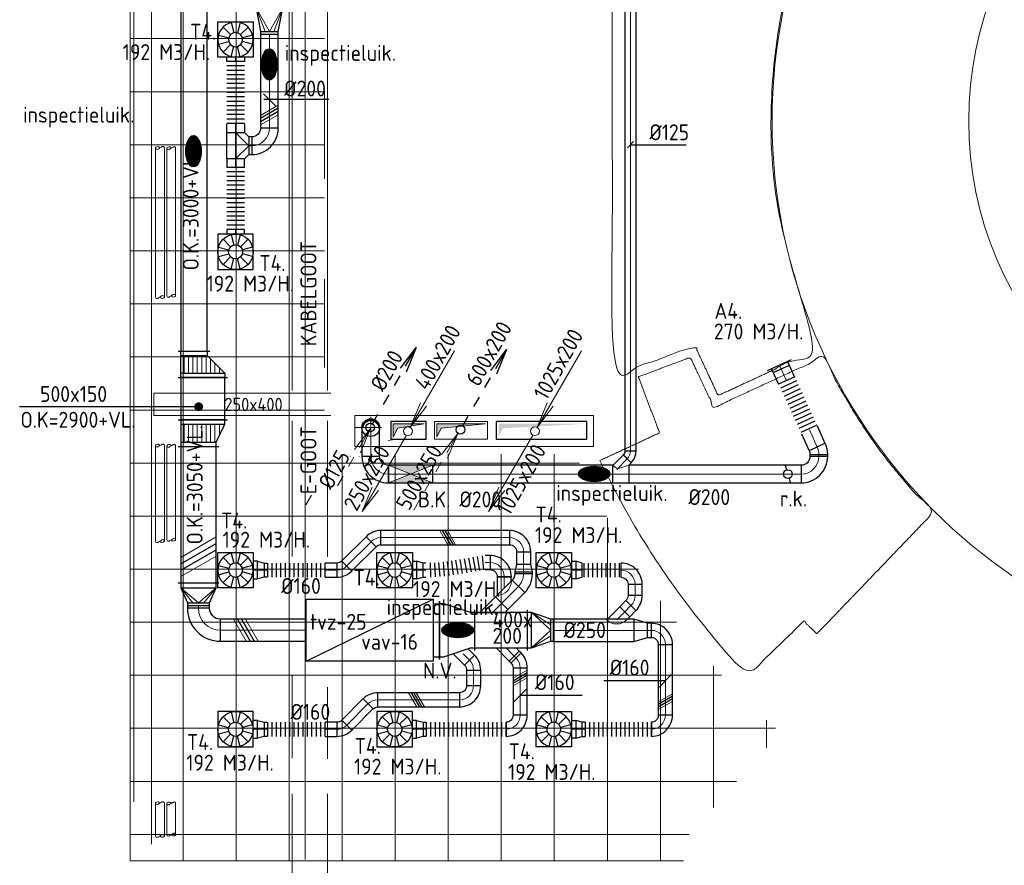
# Model space of a CAD drawing. Header units: millimetres. Extents: x -72915 to 21022, y 6278 to 52916.
# Tile 14 of 60: x -60160 to -49019, y 24010 to 33573. Entities that reach past the tile are written whole.
import ezdxf
from ezdxf.enums import TextEntityAlignment as Align

# ---------------------------------------------------------------- set-up
doc = ezdxf.new("R2010")
doc.units = ezdxf.units.MM
doc.header["$LTSCALE"] = 50
for name, color, linetype in [('4plfd', 254, 'Continuous'), ('WL570---_RETOUR', 100, 'Continuous'), ('WL570---_TOEVOER', 200, 'Continuous'), ('WM570---', 2, 'Continuous'), ('WM570---_RETOUR', 2, 'Continuous'), ('WM570---_TOEVOER', 2, 'Continuous')]:
    doc.layers.add(name, color=color, linetype=linetype)
for name, color, linetype, lineweight in [('WL570---_BESTAAND-HARTLIJN', 161, 'Continuous', 0), ('WL570---_BESTAAND-MAATVOERING', 161, 'Continuous', 0), ('WL570---_BESTAAND-RETOUR', 140, 'Continuous', 0), ('WL570---_BESTAAND-TOEVOER', 180, 'Continuous', 0)]:
    doc.layers.add(name, color=color, linetype=linetype, lineweight=lineweight)
doc.styles.add('LZ-MAATVOEREN', font='simplex')
doc.styles.add('MAATVOERING', font='ISO')
pattern_1 = [(0, (0, -250), (0, 50), [])]

# ---------------------------------------------------------------- blocks, each defined once
blk = doc.blocks.new('008')
at = {"layer": 'WL570---_BESTAAND-MAATVOERING'}
for p in [(-5.25, -9.09), (-2.08, -2.82), (-1.4, -3.22)]:
    blk.add_line(p, (-0.25, -0.43), dxfattribs=at)
blk.add_circle((0, 0), 0.5, dxfattribs=at)
blk = doc.blocks.new('010')
at = {"layer": 'WM570---'}
for p, q in [((3.42, 6.7), (5.25, 9.09)), ((4, 6.93), (5.25, 9.09)), ((4.1, 6.31), (5.25, 9.09)), ((2.75, 4.76), (3.38, 5.85)), ((1.5, 2.6), (2.13, 3.68)), ((0.25, 0.43), (0.88, 1.52))]:
    blk.add_line(p, q, dxfattribs=at)
blk.add_circle((0, 0), 0.5, dxfattribs=at)
blk = doc.blocks.new('KARO')
for p, q in [((1, 0.5), (0, 0.5)), ((0, -0.5), (1, -0.5))]:
    blk.add_line(p, q)
at = {"invisible_edges": 15}
blk.add_3dface([(0, 0.5), (0, -0.5), (1, -0.5), (1, 0.5)], dxfattribs=at)
at = {"layer": 'WL570---_BESTAAND-HARTLIJN'}
blk.add_line((0, 0), (1, 0), dxfattribs=at)
blk = doc.blocks.new('*X2')
for p, q in [((-0.45, 0.011), (-0.45, 0.044)), ((-0.44, 0.05), (-0.44, 0.104)), ((-0.43, 0.079), (-0.43, 0.14)), ((-0.42, 0.104), (-0.42, 0.167)), ((-0.41, 0.125), (-0.41, 0.191)), ((-0.4, 0.143), (-0.4, 0.211)), ((-0.39, 0.16), (-0.39, 0.229)), ((-0.38, 0.175), (-0.38, 0.245)), ((-0.37, 0.189), (-0.37, 0.26)), ((-0.36, 0.203), (-0.36, 0.273)), ((-0.35, 0.215), (-0.35, 0.286)), ((-0.34, 0.226), (-0.34, 0.298)), ((-0.33, 0.237), (-0.33, 0.309)), ((-0.32, 0.247), (-0.32, 0.319)), ((-0.31, 0.256), (-0.31, 0.329)), ((-0.3, 0.265), (-0.3, 0.338)), ((-0.29, 0.273), (-0.29, 0.347)), ((-0.28, 0.281), (-0.28, 0.355)), ((-0.27, 0.289), (-0.27, 0.363)), ((-0.26, 0.296), (-0.26, 0.37)), ((-0.25, 0.302), (-0.25, 0.377)), ((-0.24, 0.309), (-0.24, 0.383)), ((-0.23, 0.315), (-0.23, 0.389)), ((-0.22, 0.32), (-0.22, 0.395)), ((-0.21, 0.326), (-0.21, 0.4)), ((-0.2, 0.331), (-0.2, 0.405)), ((-0.19, 0.335), (-0.19, 0.41)), ((-0.18, 0.34), (-0.18, 0.415)), ((-0.17, 0.344), (-0.17, 0.419)), ((-0.16, 0.348), (-0.16, 0.423)), ((-0.15, 0.351), (-0.15, 0.426)), ((-0.14, 0.355), (-0.14, 0.43)), ((-0.13, 0.358), (-0.13, 0.433)), ((-0.12, 0.36), (-0.12, 0.436)), ((-0.11, 0.363), (-0.11, 0.439)), ((-0.1, 0.365), (-0.1, 0.441)), ((-0.09, 0.367), (-0.09, 0.443)), ((-0.08, 0.369), (-0.08, 0.445)), ((-0.07, 0.371), (-0.07, 0.447)), ((-0.06, 0.372), (-0.06, 0.448)), ((-0.05, 0.374), (-0.05, 0.449)), ((-0.04, 0.375), (-0.04, 0.45)), ((-0.03, 0.375), (-0.03, 0.451)), ((-0.02, 0.376), (-0.02, 0.452)), ((-0.01, 0.376), (-0.01, 0.452)), ((0, 0.376), (0, 0.452)), ((0.01, 0.376), (0.01, 0.452)), ((0.02, 0.376), (0.02, 0.452)), ((0.03, 0.375), (0.03, 0.451)), ((0.04, 0.375), (0.04, 0.45)), ((0.05, 0.374), (0.05, 0.449)), ((0.06, 0.372), (0.06, 0.448)), ((0.07, 0.371), (0.07, 0.447)), ((0.08, 0.369), (0.08, 0.445)), ((0.09, 0.367), (0.09, 0.443)), ((0.1, 0.365), (0.1, 0.441)), ((0.11, 0.363), (0.11, 0.439)), ((0.12, 0.36), (0.12, 0.436)), ((0.13, 0.358), (0.13, 0.433)), ((0.14, 0.355), (0.14, 0.43)), ((0.15, 0.351), (0.15, 0.426)), ((0.16, 0.348), (0.16, 0.423)), ((0.17, 0.344), (0.17, 0.419)), ((0.18, 0.34), (0.18, 0.415)), ((0.19, 0.335), (0.19, 0.41)), ((0.2, 0.331), (0.2, 0.405)), ((0.21, 0.326), (0.21, 0.4)), ((0.22, 0.32), (0.22, 0.395)), ((0.23, 0.315), (0.23, 0.389)), ((0.24, 0.309), (0.24, 0.383)), ((0.25, 0.302), (0.25, 0.377)), ((0.26, 0.296), (0.26, 0.37)), ((0.27, 0.289), (0.27, 0.363)), ((0.28, 0.281), (0.28, 0.355)), ((0.29, 0.273), (0.29, 0.347)), ((0.3, 0.265), (0.3, 0.338)), ((0.31, 0.256), (0.31, 0.329)), ((0.32, 0.247), (0.32, 0.319)), ((0.33, 0.237), (0.33, 0.309)), ((0.34, 0.226), (0.34, 0.298)), ((0.35, 0.215), (0.35, 0.286)), ((0.36, 0.203), (0.36, 0.273)), ((0.37, 0.189), (0.37, 0.26)), ((0.38, 0.175), (0.38, 0.245)), ((0.39, 0.16), (0.39, 0.229)), ((0.4, 0.143), (0.4, 0.211)), ((0.41, 0.125), (0.41, 0.191)), ((0.42, 0.104), (0.42, 0.167)), ((0.43, 0.079), (0.43, 0.14)), ((0.44, 0.05), (0.44, 0.104)), ((0.45, 0.011), (0.45, 0.044))]:
    blk.add_line(p, q)
blk = doc.blocks.new('KARODS')
blk.add_circle((0, 0), 0.5)
at = {"layer": 'WL570---_BESTAAND-HARTLIJN'}
for p, q in [((0, -0.6), (0, 0.6)), ((-0.6, 0), (0.6, 0))]:
    blk.add_line(p, q, dxfattribs=at)
at = {"layer": 'WL570---_BESTAAND-TOEVOER'}
blk.add_blockref('*X2', (0, 0), dxfattribs=at)
blk = doc.blocks.new('OBO20000090H')
blk.add_lwpolyline([(100, -200, 0.414214), (-200, 100), (-200, -100, -0.414214), (-100, -200)], format="xyb", close=True)
at = {"invisible_edges": 15}
for points in [[(-183, -102), (-148, 95), (-200, 100), (-200, -100)], [(-166, -106), (-97, 82), (-148, 95), (-183, -102)], [(-150, -113), (-50, 60), (-97, 82), (-166, -106)], [(-136, -123), (-7, 30), (-50, 60), (-150, -113)], [(-123, -136), (30, -7), (-7, 30), (-136, -123)], [(-113, -150), (60, -50), (30, -7), (-123, -136)], [(-106, -166), (82, -97), (60, -50), (-113, -150)], [(-102, -183), (95, -148), (82, -97), (-106, -166)], [(-100, -200), (100, -200), (95, -148), (-102, -183)]]:
    blk.add_3dface(points, dxfattribs=at)
at = {"layer": 'WL570---_BESTAAND-HARTLIJN'}
blk.add_arc((-200, -200), 200, 0, 90, dxfattribs=at)
blk = doc.blocks.new('ORN_T_WE400-400')
for p, q in [((-0.354, 0.354), (-0.141, 0.141)), ((-0.129, 0.483), (-0.052, 0.193)), ((0.129, 0.483), (0.052, 0.193)), ((0.354, 0.354), (0.141, 0.141)), ((-0.483, 0.129), (-0.193, 0.052)), ((0.483, 0.129), (0.193, 0.052)), ((-0.483, -0.129), (-0.193, -0.052)), ((-0.354, -0.354), (-0.141, -0.141)), ((-0.129, -0.483), (-0.052, -0.193)), ((0.129, -0.483), (0.052, -0.193)), ((0.354, -0.354), (0.141, -0.141)), ((0.483, -0.129), (0.193, -0.052))]:
    blk.add_line(p, q)
blk.add_lwpolyline([(-0.5, -0.5), (0.5, -0.5), (0.5, 0.5), (-0.5, 0.5)], close=True)
for radius in [0.5, 0.2]:
    blk.add_circle((0, 0), radius)
at = {"style": 'LZ-MAATVOEREN', "flags": 9}
for tag, p in [('ROS_TYPE', (0.633, 0.683)), ('ROS_M3H', (0.633, 0.483)), ('ROS_ZIJDE', (0.633, 0.283)), ('ROS_STAT', (0.633, 0.083))]:
    blk.add_attdef(tag, p, '', height=0.125, dxfattribs=at)
blk = doc.blocks.new('OSV2001600740G')
blk.add_lwpolyline([(0, -100), (75, -80), (75, 80), (0, 100)], close=True)
at = {"layer": 'WL570---_BESTAAND-HARTLIJN'}
blk.add_line((0, 0), (75, 0), dxfattribs=at)
blk = doc.blocks.new('OBK2000050000')
blk.add_lwpolyline([(0, -100), (500, -100), (500, 100), (0, 100)], close=True)
at = {"layer": 'WL570---_BESTAAND-RETOUR'}
for p, q in [((0, -100), (500, 100)), ((0, 100), (500, -100))]:
    blk.add_line(p, q, dxfattribs=at)
for points in [[(0, 100), (500, 100), (250, 0)], [(0, -100), (500, -100), (250, 0)]]:
    blk.add_solid(points, dxfattribs=at)
blk = doc.blocks.new('FLLINE160')
blk.add_line((0, -80), (0, 80))
blk = doc.blocks.new('OEX1600081200')
at = {"rotation": 270}
for p in [(0, 800), (0, 750), (0, 700), (0, 650), (0, 600), (0, 550), (0, 500), (0, 450), (0, 400), (0, 350), (0, 300), (0, 250), (0, 200), (0, 150), (0, 100), (0, 50)]:
    blk.add_blockref('FLLINE160', p, dxfattribs=at)
blk = doc.blocks.new('OEX1600098200')
for p in [(-950, 0), (-900, 0), (-850, 0), (-800, 0), (-750, 0), (-700, 0), (-650, 0), (-600, 0), (-550, 0), (-500, 0), (-450, 0), (-400, 0), (-350, 0), (-300, 0), (-250, 0), (-200, 0), (-150, 0), (-100, 0), (-50, 0)]:
    blk.add_blockref('FLLINE160', p)
blk = doc.blocks.new('OBO16000090H')
blk.add_lwpolyline([(80, -160, 0.414214), (-160, 80), (-160, -80, -0.414214), (-80, -160)], format="xyb", close=True)
at = {"invisible_edges": 15}
for points in [[(-146, -81), (-118, 76), (-160, 80), (-160, -80)], [(-133, -85), (-78, 66), (-118, 76), (-146, -81)], [(-120, -91), (-40, 48), (-78, 66), (-133, -85)], [(-109, -99), (-6, 24), (-40, 48), (-120, -91)], [(-99, -109), (24, -6), (-6, 24), (-109, -99)], [(-91, -120), (48, -40), (24, -6), (-99, -109)], [(-85, -133), (66, -78), (48, -40), (-91, -120)], [(-81, -146), (76, -118), (66, -78), (-85, -133)], [(-80, -160), (80, -160), (76, -118), (-81, -146)]]:
    blk.add_3dface(points, dxfattribs=at)
at = {"layer": 'WL570---_BESTAAND-HARTLIJN'}
blk.add_arc((-160, -160), 160, 0, 90, dxfattribs=at)
blk = doc.blocks.new('ORN_A_K200-200-50')
for points in [[(-150, 50), (150, 50)], [(-100, 50), (-100, 0), (100, 0), (100, 50)]]:
    blk.add_lwpolyline(points)
at = {"style": 'LZ-MAATVOEREN', "flags": 9}
for tag, p in [('ROS_TYPE', (213, 168)), ('ROS_M3H', (213, 148)), ('ROS_ZIJDE', (213, 128)), ('ROS_STAT', (213, 108))]:
    blk.add_attdef(tag, p, '', height=12.5, dxfattribs=at)
blk = doc.blocks.new('FLLINE200')
blk.add_line((0, -100), (0, 100))
blk = doc.blocks.new('OEX2000068300')
at = {"rotation": 114.6043694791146}
for p in [(21, -45), (42, -91), (62, -136), (83, -182), (104, -227), (125, -273), (146, -318), (167, -364), (187, -409), (208, -455), (229, -500), (250, -546), (271, -591)]:
    blk.add_blockref('FLLINE200', p, dxfattribs=at)
blk = doc.blocks.new('OBO20000025H')
blk.add_lwpolyline([(100, -44, 0.109518), (72, 83), (-109, -2, -0.109518), (-100, -44)], format="xyb", close=True)
at = {"invisible_edges": 15}
for points in [[(-107, -6), (78, 69), (72, 83), (-109, -2)], [(-106, -11), (83, 56), (78, 69), (-107, -6)], [(-104, -15), (87, 42), (83, 56), (-106, -11)], [(-103, -20), (91, 28), (87, 42), (-104, -15)], [(-102, -25), (94, 14), (91, 28), (-103, -20)], [(-101, -30), (97, -1), (94, 14), (-102, -25)], [(-100, -34), (99, -15), (97, -1), (-101, -30)], [(-100, -39), (100, -30), (99, -15), (-100, -34)], [(-100, -44), (100, -44), (100, -30), (-100, -39)]]:
    blk.add_3dface(points, dxfattribs=at)
at = {"layer": 'WL570---_BESTAAND-HARTLIJN'}
blk.add_arc((-200, -44), 200, 360, 25, dxfattribs=at)
blk = doc.blocks.new('ORK20000000')
at = {"layer": 'WL570---_TOEVOER'}
for p, q in [((48, 13), (97, 26)), ((-48, -13), (-97, -26))]:
    blk.add_line(p, q, dxfattribs=at)
blk.add_circle((0, 0), 50, dxfattribs=at)
blk = doc.blocks.new('VKD60020000010000')
blk.add_lwpolyline([(0, 0), (600, 0), (600, 200), (0, 200)], close=True)
at = {"layer": 'WL570---_BESTAAND-RETOUR'}
blk.add_lwpolyline([(25, 25), (25, 175), (575, 175), (75, 125)], close=True, dxfattribs=at)
for points in [[(25, 25), (75, 125), (25, 175)], [(75, 125), (575, 175), (25, 175)]]:
    blk.add_solid(points, dxfattribs=at)
blk = doc.blocks.new('VKD40020000010000')
blk.add_lwpolyline([(0, 0), (400, 0), (400, 200), (0, 200)], close=True)
at = {"layer": 'WL570---_BESTAAND-TOEVOER'}
blk.add_lwpolyline([(25, 25), (25, 175), (375, 175), (75, 125)], close=True, dxfattribs=at)
for points in [[(25, 25), (75, 125), (25, 175)], [(75, 125), (375, 175), (25, 175)]]:
    blk.add_solid(points, dxfattribs=at)
blk = doc.blocks.new('OAF16000045R')
blk.add_line((-163, 0), (163, 0))
blk.add_lwpolyline([(-113, 0), (35, 148), (148, 35), (113, 0)])
at = {"layer": 'WL570---_BESTAAND-HARTLIJN'}
blk.add_line((92, 92), (0, 0), dxfattribs=at)
blk = doc.blocks.new('OBO16000045H')
blk.add_lwpolyline([(80, -66, 0.198912), (10, 103), (-103, -10, -0.198912), (-80, -66)], format="xyb", close=True)
at = {"invisible_edges": 15}
for points in [[(-99, -15), (24, 88), (10, 103), (-103, -10)], [(-94, -20), (37, 71), (24, 88), (-99, -15)], [(-91, -26), (48, 54), (37, 71), (-94, -20)], [(-87, -32), (58, 35), (48, 54), (-91, -26)], [(-85, -39), (66, 16), (58, 35), (-87, -32)], [(-83, -46), (72, -4), (66, 16), (-85, -39)], [(-81, -52), (76, -25), (72, -4), (-83, -46)], [(-80, -59), (79, -45), (76, -25), (-81, -52)], [(-80, -66), (80, -66), (79, -45), (-80, -59)]]:
    blk.add_3dface(points, dxfattribs=at)
at = {"layer": 'WL570---_BESTAAND-HARTLIJN'}
blk.add_arc((-160, -66), 160, 0, 45, dxfattribs=at)
blk = doc.blocks.new('OZA2500160045L')
blk.add_lwpolyline([(-113, 0), (-148, 35), (-35, 148), (113, 0)])
at = {"layer": 'WL570---_BESTAAND-HARTLIJN'}
blk.add_line((0, 0), (-92, 92), dxfattribs=at)
at = {"layer": 'WL570---_BESTAAND-TOEVOER'}
blk.add_arc((0, 113), 160, 225, 315, dxfattribs=at)
blk = doc.blocks.new('OSV25016001540G')
blk.add_lwpolyline([(0, -125), (154, -80), (154, 80), (0, 125)], close=True)
at = {"layer": 'WL570---_BESTAAND-HARTLIJN'}
blk.add_line((0, 0), (154, 0), dxfattribs=at)
blk = doc.blocks.new('MVLINE')
blk.add_line((35.4, -35.4), (-35.4, 35.4))
blk = doc.blocks.new('OTS20020020000H')
blk.add_lwpolyline([(-150, -100), (150, -100), (150, 100), (100, 150), (-100, 150), (-150, 100)], close=True)
at = {"layer": 'WL570---_BESTAAND-HARTLIJN'}
blk.add_line((-150, 0), (150, 0), dxfattribs=at)
at = {"layer": 'WL570---_BESTAAND-RETOUR'}
blk.add_lwpolyline([(-150, 0), (0, 150), (150, 0)], dxfattribs=at)
blk = doc.blocks.new('OEX2000075900')
at = {"rotation": 90}
for p in [(0, -50), (0, -100), (0, -150), (0, -200), (0, -250), (0, -300), (0, -350), (0, -400), (0, -450), (0, -500), (0, -550), (0, -600), (0, -650), (0, -700), (0, -750)]:
    blk.add_blockref('FLLINE200', p, dxfattribs=at)
blk = doc.blocks.new('OEX1600049900')
at = {"rotation": 180}
for p in [(50, 0), (100, 0), (150, 0), (200, 0), (250, 0), (300, 0), (350, 0), (400, 0), (450, 0)]:
    blk.add_blockref('FLLINE160', p, dxfattribs=at)
blk = doc.blocks.new('KARH')
for p, q in [((1, 0.5), (0, 0.5)), ((0, -0.5), (1, -0.5))]:
    blk.add_line(p, q)
at = {"invisible_edges": 15}
blk.add_3dface([(0, 0.5), (0, -0.5), (1, -0.5), (1, 0.5)], dxfattribs=at)
blk = doc.blocks.new('VTR6002004002001004-0')
for p, q in [((0, -330), (0, 330)), ((400, -230), (400, 230))]:
    blk.add_line(p, q)
blk.add_lwpolyline([(0, -300), (50, -300), (350, -200), (400, -200), (400, 200), (350, 200), (50, 300), (0, 300)], close=True)
blk = doc.blocks.new('VRO3001500020035000-0')
for p, q in [((0, 180), (0, -180)), ((50, -150), (50, 150)), ((320, -100), (320, 100))]:
    blk.add_line(p, q)
blk.add_lwpolyline([(0, 150), (0, -150), (50, -150), (320, -100), (350, -100), (350, 100), (320, 100), (50, 150)], close=True)
at = {"layer": 'WL570---_BESTAAND-TOEVOER'}
for p, q in [((50, 150), (320, 50)), ((50, -150), (320, -50))]:
    blk.add_line(p, q, dxfattribs=at)
blk.add_lwpolyline([(50, -150), (320, 0), (50, 150)], dxfattribs=at)
blk = doc.blocks.new('VTR5001504002000300-0')
at = {"layer": 'WL570---_BESTAAND-TOEVOER'}
h = blk.add_hatch(dxfattribs=at)
h.set_pattern_fill('_U', color=256, scale=50, style=0, pattern_type=0)
h.set_pattern_definition(pattern_1)
h.paths.add_polyline_path([(50, -250), (250, -250), (250, 150), (50, 250)])
for p, q in [((0, -280), (0, 280)), ((50, -250), (50, 250)), ((250, -250), (250, 150)), ((300, -280), (300, 180))]:
    blk.add_line(p, q)
blk.add_lwpolyline([(0, -250), (50, -250), (250, -250), (300, -250), (300, 150), (250, 150), (50, 250), (0, 250)], close=True)
blk = doc.blocks.new('VRO4002000025025000-0')
for p, q in [((0, 230), (0, -230)), ((50, -200), (50, 200)), ((220, -125), (220, 125))]:
    blk.add_line(p, q)
blk.add_lwpolyline([(0, 200), (0, -200), (50, -200), (220, -125), (250, -125), (250, 125), (220, 125), (50, 200)], close=True)
at = {"layer": 'WL570---_BESTAAND-TOEVOER'}
for p, q in [((50, 200), (220, 62.5)), ((50, -200), (220, -62.5))]:
    blk.add_line(p, q, dxfattribs=at)
blk.add_lwpolyline([(50, -200), (220, 0), (50, 200)], dxfattribs=at)
blk = doc.blocks.new('OBO25000090H')
blk.add_lwpolyline([(125, -250, 0.414214), (-250, 125), (-250, -125, -0.414214), (-125, -250)], format="xyb", close=True)
at = {"invisible_edges": 15}
for points in [[(-228, -127), (-185, 119), (-250, 125), (-250, -125)], [(-207, -133), (-122, 102), (-185, 119), (-228, -127)], [(-188, -142), (-62, 75), (-122, 102), (-207, -133)], [(-170, -154), (-9, 37), (-62, 75), (-188, -142)], [(-154, -170), (37, -9), (-9, 37), (-170, -154)], [(-142, -188), (75, -62), (37, -9), (-154, -170)], [(-133, -207), (102, -122), (75, -62), (-142, -188)], [(-127, -228), (119, -185), (102, -122), (-133, -207)], [(-125, -250), (125, -250), (119, -185), (-127, -228)]]:
    blk.add_3dface(points, dxfattribs=at)
at = {"layer": 'WL570---_BESTAAND-HARTLIJN'}
blk.add_arc((-250, -250), 250, 0, 90, dxfattribs=at)
blk = doc.blocks.new('OEX1600071000')
at = {"rotation": 180}
for p in [(50, 0), (100, 0), (150, 0), (200, 0), (250, 0), (300, 0), (350, 0), (400, 0), (450, 0), (500, 0), (550, 0), (600, 0), (650, 0), (700, 0)]:
    blk.add_blockref('FLLINE160', p, dxfattribs=at)
blk = doc.blocks.new('OAF20000045R')
blk.add_line((-191, 0), (191, 0))
blk.add_lwpolyline([(-141, 0), (35, 177), (177, 35), (141, 0)])
at = {"layer": 'WL570---_BESTAAND-HARTLIJN'}
blk.add_line((106, 106), (0, 0), dxfattribs=at)
blk = doc.blocks.new('OBO20000045H')
blk.add_lwpolyline([(100, -83, 0.198912), (12, 129), (-129, -12, -0.198912), (-100, -83)], format="xyb", close=True)
at = {"invisible_edges": 15}
for points in [[(-123, -19), (30, 110), (12, 129), (-129, -12)], [(-118, -25), (46, 89), (30, 110), (-123, -19)], [(-113, -33), (60, 67), (46, 89), (-118, -25)], [(-109, -41), (72, 44), (60, 67), (-113, -33)], [(-106, -49), (82, 20), (72, 44), (-109, -41)], [(-103, -57), (90, -5), (82, 20), (-106, -49)], [(-102, -65), (95, -31), (90, -5), (-103, -57)], [(-100, -74), (99, -57), (95, -31), (-102, -65)], [(-100, -83), (100, -83), (99, -57), (-100, -74)]]:
    blk.add_3dface(points, dxfattribs=at)
at = {"layer": 'WL570---_BESTAAND-HARTLIJN'}
blk.add_arc((-200, -83), 200, 0, 45, dxfattribs=at)
blk = doc.blocks.new('OZA2000160045R')
blk.add_lwpolyline([(113, 0), (148, 35), (35, 148), (-113, 0)])
at = {"layer": 'WL570---_BESTAAND-HARTLIJN'}
blk.add_line((0, 0), (92, 92), dxfattribs=at)
at = {"layer": 'WL570---_BESTAAND-RETOUR'}
blk.add_arc((0, 113), 160, 225, 315, dxfattribs=at)
blk = doc.blocks.new('OEX1600067700')
for p, rotation in [((348, 33), 189.1778494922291), ((397, 41), 189.1778494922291), ((447, 49), 190.1722809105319), ((496, 58), 190.3919313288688), ((545, 67), 190.3919313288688), ((594, 76), 189.4690373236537), ((644, 83), 186.2401081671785), ((50, 2), 181.9360698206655), ((100, 3), 181.9360698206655), ((150, 8), 185.1381701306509), ((200, 12), 185.1381701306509), ((249, 18), 187.5098057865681), ((299, 25), 187.5098057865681)]:
    blk.add_blockref('FLLINE160', p, dxfattribs=dict(rotation=rotation))
blk = doc.blocks.new('OSV2001600850G')
blk.add_lwpolyline([(0, -100), (85, -80), (85, 80), (0, 100)], close=True)
at = {"layer": 'WL570---_BESTAAND-HARTLIJN'}
blk.add_line((0, 0), (85, 0), dxfattribs=at)
blk = doc.blocks.new('VRO4002000025030000-0')
for p, q in [((0, 230), (0, -230)), ((50, -200), (50, 200)), ((270, -125), (270, 125))]:
    blk.add_line(p, q)
blk.add_lwpolyline([(0, 200), (0, -200), (50, -200), (270, -125), (300, -125), (300, 125), (270, 125), (50, 200)], close=True)
at = {"layer": 'WL570---_BESTAAND-TOEVOER'}
for p, q in [((50, 200), (270, 62.5)), ((50, -200), (270, -62.5))]:
    blk.add_line(p, q, dxfattribs=at)
blk.add_lwpolyline([(50, -200), (270, 0), (50, 200)], dxfattribs=at)
blk = doc.blocks.new('UISO')
at = {"color": 0}
for p, q in [((0, 0.18), (1, 0.757)), ((0, 0), (1, 0.577))]:
    blk.add_line(p, q, dxfattribs=at)
at = {"layer": 'WL570---_BESTAAND-TOEVOER', "color": 0}
for p, q in [((0, 0.36), (1, 0.937)), ((0, -0.18), (1, 0.397))]:
    blk.add_line(p, q, dxfattribs=at)
blk = doc.blocks.new('VTR5001503002500300-0')
at = {"layer": 'WL570---_BESTAAND-TOEVOER'}
h = blk.add_hatch(dxfattribs=at)
h.set_pattern_fill('_U', color=256, scale=50, style=0, pattern_type=0)
h.set_pattern_definition(pattern_1)
h.paths.add_polyline_path([(50, -250), (250, -250), (250, 50), (50, 250)])
for p, q in [((0, -280), (0, 280)), ((50, -250), (50, 250)), ((250, -250), (250, 50)), ((300, -280), (300, 80))]:
    blk.add_line(p, q)
blk.add_lwpolyline([(0, -250), (50, -250), (250, -250), (300, -250), (300, 50), (250, 50), (50, 250), (0, 250)], close=True)
blk = doc.blocks.new('OBO12500045H')
blk.add_lwpolyline([(62, -52, 0.198912), (8, 81), (-81, -8, -0.198912), (-63, -52)], format="xyb", close=True)
at = {"invisible_edges": 15}
for points in [[(-77, -12), (19, 69), (8, 81), (-81, -8)], [(-74, -16), (29, 56), (19, 69), (-77, -12)], [(-71, -21), (37, 42), (29, 56), (-74, -16)], [(-68, -25), (45, 27), (37, 42), (-71, -21)], [(-66, -30), (51, 12), (45, 27), (-68, -25)], [(-65, -36), (56, -3), (51, 12), (-66, -30)], [(-63, -41), (60, -19), (56, -3), (-65, -36)], [(-63, -46), (62, -35), (60, -19), (-63, -41)], [(-63, -52), (62, -52), (62, -35), (-63, -46)]]:
    blk.add_3dface(points, dxfattribs=at)
at = {"layer": 'WL570---_BESTAAND-HARTLIJN'}
blk.add_arc((-125, -52), 125, 0, 45, dxfattribs=at)
blk = doc.blocks.new('OTS200200125045RR')
blk.add_lwpolyline([(188, 100), (0, 100), (0, -100), (5, -100), (-23, -128), (65, -217), (182, -100), (188, -100)], close=True)
at = {"layer": 'WL570---_BESTAAND-HARTLIJN'}
for p, q in [((188, 0), (0, 0)), ((21, -172), (141, -53))]:
    blk.add_line(p, q, dxfattribs=at)
at = {"layer": 'WL570---_BESTAAND-RETOUR'}
blk.add_lwpolyline([(182, -100), (168, -85), (156, -74), (144, -67), (129, -65), (110, -67), (84, -74), (50, -85), (5, -100)], dxfattribs=at)
blk = doc.blocks.new('Groep-79')
at = {"color": 8, "linetype": 'Continuous', "lineweight": 13}
blk.add_line((-59169, 39428), (-59169, 22628), dxfattribs=at)
blk = doc.blocks.new('Groep-81')
at = {"color": 8, "linetype": 'Continuous', "lineweight": 13}
for p, q in [((-61150.8, 39410), (-61150.8, 22610)), ((-60550.8, 39410), (-60550.8, 22610)), ((-59950.8, 39410), (-59950.8, 22610)), ((-59350.8, 39410), (-59350.8, 22610)), ((-61150.8, 31910), (-58950.6, 31910)), ((-61150.8, 31310), (-58950.6, 31310)), ((-58950.6, 31325), (-58950.6, 30325)), ((-61150.8, 30710), (-58950.6, 30710)), ((-61150.8, 30110), (-58950.6, 30110)), ((-61150.8, 29510), (-58950.6, 29510)), ((-58950.6, 28190), (-58950.6, 29190)), ((-61150.8, 28910), (-58950.6, 28910)), ((-61150.8, 28310), (-58950.6, 28310)), ((-61150.8, 27710), (-58950.6, 27710)), ((-58750.8, 27210), (-58750.8, 22610)), ((-58150.8, 22610), (-58150.8, 27210)), ((-57550.8, 22610), (-57550.8, 27210)), ((-56950.8, 22610), (-56950.8, 27210)), ((-56350.8, 22610), (-56350.8, 27210)), ((-61150.8, 27110), (-56066, 27110)), ((-61150.8, 26510), (-55761.02, 26510)), ((-55750.8, 22610), (-55750.8, 26491.66)), ((-61150.8, 25910), (-55397.78, 25910)), ((-55150.8, 22610), (-55150.8, 25553.3)), ((-61150.8, 25310), (-54967.6, 25310)), ((-54550.8, 23215.78), (-54550.8, 24811.98)), ((-54457.82, 24710), (-61150.8, 24710)), ((-53950.8, 23889.16), (-53950.8, 24202.98)), ((-61150.8, 24110), (-53848.82, 24110)), ((-61150.8, 23510), (-54288.64, 23510)), ((-61150.8, 22910), (-54823.26, 22910)), ((-54889.66, 22610), (-61150.8, 22610))]:
    blk.add_line(p, q, dxfattribs=at)
blk = doc.blocks.new('Block plafond 1e verd')
at = {"layer": '4plfd', "linetype": 'Continuous', "lineweight": 13}
for radius in [6225, 4000]:
    blk.add_circle((-25657, 11830), radius, dxfattribs=at)
at = {"layer": '4plfd', "linetype": 'Continuous', "lineweight": 5}
for points, knots in [([(-33676, 14723), (-33214, 14550), (-32752, 14377), (-32621, 14660), (-32490, 14943), (-31915, 14676), (-31340, 14408), (-32451, 11835), (-31339, 9259), (-31916, 8991), (-32492, 8724), (-32624, 9006), (-32755, 9288), (-33223, 9113), (-33691, 8938), (-33690, 11833), (-33689, 14728), (-33683, 14725), (-33676, 14723)], [0, 0, 0, 1, 1, 2, 2, 3, 3, 4, 4, 5, 5, 6, 6, 7, 7, 8, 8, 9, 9, 9]), ([(-33830, 7990), (-33165, 6602), (-32155, 5561), (-31839, 5867), (-31523, 6172), (-31449, 6101), (-31375, 6030), (-30715, 6717), (-30055, 7405), (-30820, 8162), (-31295, 9165), (-31917, 8876), (-32539, 8588), (-32673, 8872), (-32807, 9156), (-33101, 9046), (-33395, 8936), (-33275, 8619), (-33154, 8303), (-33492, 8146), (-33830, 7990)], [0, 0, 0, 1, 1, 2, 2, 3, 3, 4, 4, 5, 5, 6, 6, 7, 7, 8, 8, 9, 9, 10, 10, 10])]:
    blk.add_open_spline(points, degree=2, knots=knots, dxfattribs=at)
at = {"layer": '4plfd'}
for name in ['Groep-79', 'Groep-81']:
    blk.add_blockref(name, (22005, -19149), dxfattribs=at)

msp = doc.modelspace()

# ---------------------------------------------------------------- hatches: boundary and pattern name
at = {"layer": 'WL570---_RETOUR'}
h = msp.add_hatch(dxfattribs=at)
h.set_pattern_fill('ANSI31', color=256, scale=3.5, angle=-180, style=0)
h.set_pattern_definition([(225, (-56315.961, 47531.886), (7.857724, -7.857724), [])])
edge = h.paths.add_edge_path()
edge.add_ellipse((-53660, 28436), major_axis=(178, 0), ratio=0.489711, start_angle=0, end_angle=360)
at = {"layer": 'WL570---_TOEVOER'}
h = msp.add_hatch(dxfattribs=at)
h.set_pattern_fill('ANSI31', color=256, scale=3.5, angle=-90, style=0)
h.set_pattern_definition([(315, (-76431.436, 30410.694), (7.857724, 7.857724), [])])
edge = h.paths.add_edge_path()
edge.add_ellipse((-57336, 33067), major_axis=(0, 178), ratio=0.489711, start_angle=0, end_angle=360)
h = msp.add_hatch(dxfattribs=at)
h.set_pattern_fill('ANSI31', color=256, scale=3.5, angle=-90, style=0)
h.set_pattern_definition([(315, (-77288.503, 29429.543), (7.857724, 7.857724), [])])
edge = h.paths.add_edge_path()
edge.add_ellipse((-58193, 32086), major_axis=(0, 178), ratio=0.489711, start_angle=0, end_angle=360)
h = msp.add_hatch(dxfattribs=at)
h.set_pattern_fill('ANSI31', color=256, scale=3.5, angle=-180, style=0)
h.set_pattern_definition([(225, (-57861.185, 45766.244), (7.857724, -7.857724), [])])
edge = h.paths.add_edge_path()
edge.add_ellipse((-55205, 26670), major_axis=(178, 0), ratio=0.489711, start_angle=0, end_angle=360)

# ---------------------------------------------------------------- linework, layer by layer
at = {"layer": 'WL570---_BESTAAND-RETOUR'}
for p, q in [((-58667, 40649), (-58667, 24249)), ((-58867, 40049), (-58867, 24728)), ((-57077, 29378), (-57077, 35461)), ((-56677, 29378), (-56677, 35461)), ((-58623, 32123), (-58623, 30437)), ((-58523, 32123), (-58523, 30437)), ((-58495, 32120), (-58495, 30452)), ((-58395, 32120), (-58395, 30452)), ((-56639, 29348), (-58642, 29348)), ((-58642, 29098), (-58642, 29348)), ((-56639, 29098), (-58642, 29098)), ((-56367, 29098), (-56367, 28748)), ((-56367, 29098), (-53667, 29098)), ((-53667, 29098), (-53667, 28748)), ((-57077, 27501), (-57077, 29037)), ((-56677, 27498), (-56677, 29037)), ((-56373, 28713), (-56190, 28952)), ((-56371, 28960), (-56171, 28960)), ((-56315, 28736), (-56190, 28952)), ((-56305, 28674), (-56190, 28952)), ((-55785, 28876), (-56285, 28010)), ((-55386, 28654), (-55203, 28893)), ((-55328, 28676), (-55203, 28893)), ((-55318, 28615), (-55203, 28893)), ((-54355, 28876), (-54855, 28010)), ((-58623, 28757), (-58623, 27676)), ((-58523, 28757), (-58523, 27676)), ((-58495, 28754), (-58495, 27692)), ((-58395, 28754), (-58395, 27692)), ((-56367, 28748), (-53667, 28748)), ((-55991, 28814), (-55893, 28830)), ((-56234, 28529), (-56172, 28637)), ((-56440, 28519), (-56378, 28627)), ((-55453, 28460), (-55390, 28568)), ((-56563, 28303), (-56501, 28411)), ((-55576, 28243), (-55514, 28352)), ((-56921, 28086), (-56858, 28194)), ((-56170, 28288), (-56285, 28010)), ((-56101, 28249), (-56285, 28010)), ((-54740, 28288), (-54855, 28010)), ((-54671, 28249), (-54855, 28010)), ((-55701, 28027), (-55639, 28135)), ((-55480, 26993), (-55480, 26343)), ((-55480, 26968), (-55410, 26968)), ((-55199, 26346), (-55256, 26403)), ((-57077, 25223), (-57077, 26161)), ((-56677, 25213), (-56677, 26023)), ((-57077, 22955), (-57077, 24817)), ((-56677, 22955), (-56677, 24817)), ((-58623, 24712), (-58623, 24341)), ((-58523, 24712), (-58523, 24341)), ((-58495, 24709), (-58495, 24357)), ((-58395, 24709), (-58395, 24357))]:
    msp.add_line(p, q, dxfattribs=at)
for points in [[(-58523, 32123, 0.263278), (-58531, 32138, 0.273688), (-58548, 32138, 0.002128), (-58557, 32132, 0.001216), (-58573, 32123, 0.002865), (-58587, 32114, -0.004024), (-58598, 32108, -0.272805), (-58614, 32108, -0.266496), (-58623, 32123, -0.266496), (-58618, 32132, -0.126852), (-58598, 32138, -0.14347), (-58584, 32134, -0.133033), (-58573, 32123)], [(-58395, 32120, 0.263278), (-58403, 32135, 0.273688), (-58419, 32135, 0.002128), (-58429, 32129, 0.001216), (-58445, 32120, 0.002865), (-58459, 32111, -0.004024), (-58469, 32105, -0.272805), (-58486, 32105, -0.266496), (-58495, 32120, -0.266496), (-58489, 32129, -0.126852), (-58469, 32135, -0.14347), (-58455, 32131, -0.133033), (-58445, 32120)], [(-58623, 30437, 0.263278), (-58615, 30422, 0.273688), (-58598, 30422, 0.002128), (-58589, 30427, 0.001216), (-58573, 30437, 0.002865), (-58559, 30445, -0.004024), (-58549, 30452, -0.272805), (-58532, 30452, -0.266496), (-58523, 30437, -0.266496), (-58528, 30428, -0.126852), (-58549, 30422, -0.14347), (-58562, 30425, -0.133033), (-58573, 30437)], [(-58495, 30452, 0.263278), (-58486, 30437, 0.273688), (-58470, 30437, 0.002128), (-58461, 30443, 0.001216), (-58445, 30452, 0.002865), (-58430, 30461, -0.004024), (-58420, 30467, -0.272805), (-58403, 30467, -0.266496), (-58395, 30452, -0.266496), (-58400, 30443, -0.126852), (-58420, 30437, -0.14347), (-58434, 30441, -0.133033), (-58445, 30452)], [(-58523, 28757, 0.263278), (-58531, 28772, 0.273688), (-58548, 28772, 0.002128), (-58557, 28767, 0.001216), (-58573, 28757, 0.002865), (-58587, 28749, -0.004024), (-58598, 28742, -0.272805), (-58614, 28742, -0.266496), (-58623, 28757, -0.266496), (-58618, 28766, -0.126852), (-58598, 28772, -0.14347), (-58584, 28768, -0.133033), (-58573, 28757)], [(-58395, 28754, 0.263278), (-58403, 28769, 0.273688), (-58419, 28769, 0.002128), (-58429, 28764, 0.001216), (-58445, 28754, 0.002865), (-58459, 28746, -0.004024), (-58469, 28739, -0.272805), (-58486, 28739, -0.266496), (-58495, 28754, -0.266496), (-58489, 28763, -0.126852), (-58469, 28769, -0.14347), (-58455, 28766, -0.133033), (-58445, 28754)], [(-58623, 27676, 0.263278), (-58615, 27661, 0.273688), (-58598, 27661, 0.002128), (-58589, 27667, 0.001216), (-58573, 27676, 0.002865), (-58559, 27685, -0.004024), (-58549, 27691, -0.272805), (-58532, 27691, -0.266496), (-58523, 27676, -0.266496), (-58528, 27667, -0.126852), (-58549, 27661, -0.14347), (-58562, 27665, -0.133033), (-58573, 27676)], [(-58495, 27692, 0.263278), (-58486, 27677, 0.273688), (-58470, 27677, 0.002128), (-58461, 27682, 0.001216), (-58445, 27692, 0.002865), (-58430, 27700, -0.004024), (-58420, 27707, -0.272805), (-58403, 27707, -0.266496), (-58395, 27692, -0.266496), (-58400, 27682, -0.126852), (-58420, 27677, -0.14347), (-58434, 27680, -0.133033), (-58445, 27692)], [(-58523, 24712, 0.263278), (-58531, 24727, 0.273688), (-58548, 24727, 0.002128), (-58557, 24722, 0.001216), (-58573, 24712, 0.002865), (-58587, 24704, -0.004024), (-58598, 24697, -0.272805), (-58614, 24697, -0.266496), (-58623, 24712, -0.266496), (-58618, 24721, -0.126852), (-58598, 24727, -0.14347), (-58584, 24723, -0.133033), (-58573, 24712)], [(-58395, 24709, 0.263278), (-58403, 24724, 0.273688), (-58419, 24724, 0.002128), (-58429, 24719, 0.001216), (-58445, 24709, 0.002865), (-58459, 24701, -0.004024), (-58469, 24695, -0.272805), (-58486, 24694, -0.266496), (-58495, 24709, -0.266496), (-58489, 24719, -0.126852), (-58469, 24724, -0.14347), (-58455, 24721, -0.133033), (-58445, 24709)], [(-58623, 24341, 0.263278), (-58615, 24326, 0.273688), (-58598, 24326, 0.002128), (-58589, 24332, 0.001216), (-58573, 24341, 0.002865), (-58559, 24350, -0.004024), (-58549, 24356, -0.272805), (-58532, 24356, -0.266496), (-58523, 24341, -0.266496), (-58528, 24332, -0.126852), (-58549, 24326, -0.14347), (-58562, 24330, -0.133033), (-58573, 24341)], [(-58495, 24357, 0.263278), (-58486, 24342, 0.273688), (-58470, 24342, 0.002128), (-58461, 24347, 0.001216), (-58445, 24357, 0.002865), (-58430, 24365, -0.004024), (-58420, 24372, -0.272805), (-58403, 24372, -0.266496), (-58395, 24357, -0.266496), (-58400, 24348, -0.126852), (-58420, 24342, -0.14347), (-58434, 24345, -0.133033), (-58445, 24357)]]:
    msp.add_lwpolyline(points, format="xyb", dxfattribs=at)
at = {"layer": 'WL570---_RETOUR'}
msp.add_ellipse((-53660, 28436), major_axis=(178, 0), ratio=0.489711, dxfattribs=at)
at = {"layer": 'WL570---_TOEVOER'}
for p, q in [((-54767, 28828), (-53742, 28828)), ((-56920, 26318), (-55480, 27018)), ((-56920, 27018), (-55480, 27018)), ((-56920, 26318), (-56920, 27018)), ((-55480, 27018), (-55480, 26318)), ((-55410, 26993), (-55410, 26343)), ((-55480, 26318), (-56920, 26318)), ((-55480, 26368), (-55410, 26368))]:
    msp.add_line(p, q, dxfattribs=at)
msp.add_lwpolyline([(-53742, 28828), (-53742, 29028), (-54767, 29028), (-54767, 28828)], dxfattribs=at)
for centre, major_axis in [((-57336, 33067), (0, 178)), ((-58193, 32086), (0, 178)), ((-55205, 26670), (178, 0))]:
    msp.add_ellipse(centre, major_axis=major_axis, ratio=0.489711, dxfattribs=at)
for points in [[(-54692, 28953), (-53767, 29003), (-54742, 29003)], [(-54742, 28853), (-54692, 28953), (-54742, 29003)]]:
    msp.add_solid(points, dxfattribs=at)
at = {"layer": 'WM570---'}
msp.add_lwpolyline([(-54855, 24139, 0, 33.3, 0), (-54905, 24053, 0, 0, 0), (-55142, 23642, 0, 0, 0)], format="xyseb", dxfattribs=at)
at = {"layer": 'WM570---_RETOUR'}
msp.add_lwpolyline([(-53249, 32160), (-53085, 32160), (-52618, 32160)], dxfattribs=at)
at = {"layer": 'WM570---_TOEVOER'}
msp.add_line((-58135, 29196), (-60160, 29196), dxfattribs=at)
for points in [[(-56662, 32670), (-56791, 32670), (-57396, 32670)], [(-52854, 26096), (-52984, 26096), (-53551, 26096)], [(-53796, 25931), (-53926, 25931), (-54493, 25931)]]:
    msp.add_lwpolyline(points, dxfattribs=at)
at = {"layer": 'WM570---_TOEVOER', "const_width": 50}
msp.add_lwpolyline([(-58160, 29196, 1), (-58110, 29196, 1)], format="xyb", close=True, dxfattribs=at)

# ---------------------------------------------------------------- block references
at = {"layer": 'WL570---_BESTAAND-RETOUR'}
for name, p, xscale, yscale, zscale in [('010', (-56194, 28961), 100, 100, 100), ('010', (-55172, 28937), 100, 100, 100), ('KARO', (-55634, 28434), 4.06895650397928, 200, 200)]:
    msp.add_blockref(name, p, dxfattribs=dict(at, xscale=xscale, yscale=yscale, zscale=zscale))
for name, p, xscale, yscale, zscale, rotation in [('008', (-55766, 28919), 100, 100, 100, 180), ('008', (-54330, 28919), 100, 100, 100, 180), ('KARO', (-56419, 28638), 4.06895650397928, 200, 200, 270)]:
    msp.add_blockref(name, p, dxfattribs=dict(at, xscale=xscale, yscale=yscale, zscale=zscale, rotation=rotation))
msp.add_blockref('VKD60020000010000', (-55465, 28828), dxfattribs=at)
at = {"layer": 'WL570---_RETOUR'}
for p, xscale, yscale, zscale, rotation in [((-53249, 35840), 7145.122811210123, 125, 125, 269.9999999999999), ((-51483, 29493), 179.2662469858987, 200, 200, 114.6043694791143), ((-51225, 28933), 212.3238386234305, 200, 200, 294.6043694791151), ((-56187, 28636), 323.911871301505, 200, 200, 90), ((-51118, 28656), 22.2774975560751, 200, 200, 270), ((-51318, 28434), 1945.894678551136, 200, 200, 180)]:
    msp.add_blockref('KARO', p, dxfattribs=dict(at, xscale=xscale, yscale=yscale, zscale=zscale, rotation=rotation))
for name, p, rotation in [('ORN_A_K200-200-50', (-51542, 29623), 24.60436947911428), ('OBO12500045H', (-53249, 28643), 314.9999999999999), ('OBO20000090H', (-56187, 28434), 180), ('OTS200200125045RR', (-53264, 28434), 180), ('OBO20000090H', (-51118, 28434), 270), ('ORK20000000', (-51468, 28434), 90)]:
    msp.add_blockref(name, p, dxfattribs=dict(at, rotation=rotation))
for name, p in [('OEX2000068300', (-51503, 29537)), ('OBO20000025H', (-51118, 28700)), ('OBK2000050000', (-55985, 28434))]:
    msp.add_blockref(name, p, dxfattribs=at)
at = {"layer": 'WL570---_RETOUR', "yscale": 200, "zscale": 200}
for name, p, xscale in [('KARODS', (-56187, 28960), 200), ('KARO', (-55985, 28434), 2534.016540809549)]:
    msp.add_blockref(name, p, dxfattribs=dict(at, xscale=xscale))
at = {"layer": 'WL570---_TOEVOER'}
for name, p, xscale, yscale, zscale, rotation in [('KARH', (-58187, 29827), 4658.940925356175, 300, 250, 90), ('ORN_T_WE400-400', (-57717, 33348), -400, 400, 400, 90), ('KARO', (-57334, 32348), 1060.654877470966, 200, 200, 90), ('KARO', (-57717, 33148), -48.33943874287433, 200, 200, 90), ('UISO', (-57234, 32571), 200, 200, 200, 180), ('KARO', (-57717, 32298), -98.00183300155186, 200, 200, 270), ('KARO', (-57534, 32148), 32.64946459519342, 200, 200, 180), ('KARO', (-57717, 31998), 98.00183300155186, 200, 200, 270), ('KARO', (-57717, 31148), 48.33943874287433, 200, 200, 90), ('ORN_T_WE400-400', (-57717, 30948), 400, 400, 400, 90), ('KARH', (-58087, 29529), 481.9488134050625, 500, 150, 270), ('KARH', (-58137, 28747), 1547.991565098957, 400, 200, 270), ('KARO', (-54618, 27716), 1453.601346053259, 160, 160, 180), ('UISO', (-55378, 27796), 160, 160, 160, 270), ('KARO', (-56184, 27669), 386.7705166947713, 160, 160, 224.9999999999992), ('ORN_T_WE400-400', (-57717, 27348), -400, 400, 400, 180), ('ORN_T_WE400-400', (-55917, 27348), -400, 400, 400, 180), ('KARO', (-54458, 27556), 142.4999306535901, 160, 160, 270), ('ORN_T_WE400-400', (-54117, 27348), -400, 400, 400, 180), ('KARO', (-57394, 27348), -31.03170365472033, 160, 160, 180), ('KARO', (-56571, 27348), 132.3039840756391, 160, 160, 180), ('KARO', (-55717, 27348), -48.33943874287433, 200, 200, 180), ('KARO', (-54837, 27434), 54.8000961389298, 160, 160, 180), ('KARO', (-53917, 27348), -48.33943874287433, 200, 200, 180), ('KARO', (-54458, 27306), 22.54355440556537, 200, 200, 90), ('KARO', (-54706, 26974), 268.8288542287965, 200, 200, 45.00000000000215), ('KARO', (-53197, 27060), 128.5816910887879, 160, 160, 90), ('KARO', (-53313, 26878), 96.73951280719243, 160, 160, 44.99999999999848), ('KARO', (-58137, 26918), 31.31973109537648, 250, 250, 90), ('KARH', (-54419, 26668), 591.094652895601, 400, 200, 180), ('UISO', (-57695, 26793), 250, 250, 250, 270), ('KARO', (-53211, 26667), 907.3564209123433, 250, 250, 180), ('KARO', (-53014, 26667), 43.25794040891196, 160, 160, 180), ('KARO', (-55071, 26331), 101.5023768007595, 160, 160, 134.9999999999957), ('KARO', (-54565, 26376), 30.4265013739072, 160, 160, 315.0000000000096), ('KARO', (-52854, 25708), 797.4056161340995, 160, 160, 90), ('KARO', (-55024, 26041), 176.6658817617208, 160, 160, 90), ('KARO', (-54497, 25709), 532.5803571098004, 160, 160, 90), ('UISO', (-55730, 25961), 160, 160, 160, 270), ('KARO', (-56219, 25834), 337.8049653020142, 160, 160, 224.9999999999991), ('UISO', (-52774, 25921), 160, 160, 160, 180), ('ORN_T_WE400-400', (-54117, 25548), -400, 400, 400, 180), ('KARO', (-57394, 25548), -31.03170365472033, 160, 160, 180), ('KARO', (-56571, 25548), 132.3039840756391, 160, 160, 180), ('KARO', (-55594, 25548), -31.03170365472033, 160, 160, 180), ('KARO', (-53917, 25548), -48.33943874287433, 200, 200, 180)]:
    msp.add_blockref(name, p, dxfattribs=dict(at, xscale=xscale, yscale=yscale, zscale=zscale, rotation=rotation))
for name, p, rotation in [('VRO3001500020035000-0', (-57334, 33759), 270), ('OBO20000090H', (-57334, 32148), 270), ('VTR5001504002000300-0', (-58087, 29047), 270), ('OBO16000045H', (-56138, 27716), 90), ('OBO16000045H', (-56505, 27348), 270), ('OBO20000045H', (-54458, 27223), 315.0000000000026), ('OSV2001600850G', (-54458, 27328), 90), ('OZA2000160045R', (-54677, 27144), 45), ('VRO4002000025025000-0', (-58137, 27199), 270), ('OBO16000045H', (-53197, 26994), 315), ('OBO25000090H', (-58137, 26668), 180), ('OBO16000045H', (-56172, 25881), 90), ('OBO16000090H', (-55024, 25881), 270), ('OBO16000045H', (-56505, 25548), 270), ('OBO16000090H', (-54497, 25548), 270), ('OBO16000090H', (-52854, 25548), 270)]:
    msp.add_blockref(name, p, dxfattribs=dict(at, rotation=rotation))
for name, p in [('OEX2000075900', (-57717, 33150)), ('OEX2000075900', (-57717, 31951)), ('VKD40020000010000', (-55959, 28828)), ('OBO16000090H', (-54458, 27716)), ('OEX1600071000', (-57407, 27348)), ('OSV2001600740G', (-55669, 27348)), ('OEX1600067700', (-55563, 27348)), ('OBO16000090H', (-54677, 27434)), ('OSV2001600740G', (-53869, 27348)), ('OEX1600049900', (-53827, 27348)), ('OBO16000090H', (-53197, 27348)), ('VTR6002004002001004-0', (-55410, 26668)), ('OAF20000045R', (-54812, 26868)), ('VRO4002000025030000-0', (-54419, 26668)), ('OSV25016001540G', (-53211, 26667)), ('OBO16000090H', (-52854, 26667)), ('OBO16000045H', (-54497, 26308)), ('OBO16000045H', (-55024, 26284)), ('OEX1600071000', (-57407, 25548)), ('OSV2001600740G', (-53869, 25548))]:
    msp.add_blockref(name, p, dxfattribs=at)
at = {"layer": 'WL570---_TOEVOER', "xscale": -1}
for name, p, rotation in [('OTS20020020000H', (-57717, 32148), 270), ('VTR5001503002500300-0', (-58087, 29526), 270), ('OSV2001600740G', (-57469, 27348), 180), ('OAF16000045R', (-54657, 26468), 180), ('OSV2001600740G', (-57469, 25548), 180), ('OSV2001600740G', (-55669, 25548), 180), ('OEX1600081200', (-52962, 25548), 90)]:
    msp.add_blockref(name, p, dxfattribs=dict(at, rotation=rotation))
at = {"layer": 'WL570---_TOEVOER'}
for name, p, xscale, yscale, zscale in [('UISO', (-58337, 27348), 400, 400, 400), ('KARO', (-57517, 27348), 48.33943874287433, 200, 200), ('KARO', (-55594, 27348), 31.03170365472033, 160, 160), ('KARH', (-55411, 26668), 18.88998413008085, 600, 200), ('KARO', (-57887, 26668), 967.2201935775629, 250, 250), ('UISO', (-54577, 26068), 160, 160, 160), ('KARO', (-56106, 25881), 921.5813582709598, 160, 160), ('ORN_T_WE400-400', (-57717, 25548), 400, 400, 400), ('ORN_T_WE400-400', (-55917, 25548), 400, 400, 400), ('KARO', (-57517, 25548), 48.33943874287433, 200, 200), ('KARO', (-55717, 25548), 48.33943874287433, 200, 200), ('KARO', (-53794, 25548), 31.03170365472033, 160, 160)]:
    msp.add_blockref(name, p, dxfattribs=dict(at, xscale=xscale, yscale=yscale, zscale=zscale))
at = {"layer": 'WL570---_TOEVOER', "xscale": -1}
for name, p in [('OZA2500160045L', (-53405, 26786)), ('OEX1600098200', (-55606, 25548))]:
    msp.add_blockref(name, p, dxfattribs=at)
at = {"layer": 'WM570---_RETOUR', "rotation": 89.9999999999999}
msp.add_blockref('MVLINE', (-53249, 32160), dxfattribs=at)
at = {"layer": 'WM570---_TOEVOER'}
msp.add_blockref('Block plafond 1e verd', (-19765, 20598), dxfattribs=at)
at = {"layer": 'WM570---_TOEVOER', "yscale": 2, "zscale": 2}
for p, xscale, rotation in [((-57331, 32665), -2, 270), ((-52854, 26096), 2, 90), ((-54497, 25931), 2, 90)]:
    msp.add_blockref('MVLINE', p, dxfattribs=dict(at, xscale=xscale, rotation=rotation))

# ---------------------------------------------------------------- texts
at = {"layer": 'WL570---_BESTAAND-RETOUR', "style": 'MAATVOERING'}
for s, p in [('KABELGOOT', (-56802, 29880)), ('E-GOOT', (-56802, 28207))]:
    msp.add_text(s, height=180, rotation=90, dxfattribs=at).set_placement(p)
for s, height, p in [('250x400', 150, (-57844, 29147)), ('N.V.', 180, (-55596, 26121))]:
    msp.add_text(s, height=height, dxfattribs=at).set_placement(p)
at = {"layer": 'WM570---_RETOUR', "style": 'MAATVOERING'}
for s, p in [('%%c125', (-53035, 32210)), ('A4.', (-52299, 30190)), ('270 M3/H.', (-52306, 29957)), ('inspectieluik.', (-54089, 28130)), ('B.K. %%C200', (-55654, 28058)), ('r.k.', (-51559, 28068))]:
    msp.add_text(s, height=180, dxfattribs=at).set_placement(p)
msp.add_text('%%c200', height=180, dxfattribs=at).set_placement((-52121, 28084), align=Align.RIGHT)
at = {"layer": 'WM570---_TOEVOER', "style": 'MAATVOERING'}
for s, rotation, p in [('T4.', 360, (-58232, 33347)), ('192 M3/H.', 360, (-58994, 33117)), ('inspectieluik.', 360, (-57161, 33108)), ('inspectieluik.', 360, (-60122, 32409)), ('O.K.=3000+VL.', 90, (-58135, 30738)), ('T4.', 360, (-57448, 30731)), ('192 M3/H.', 360, (-58045, 30498)), ('400x200', 60.6596, (-55545, 29369)), ('600x200', 60.6596, (-54965, 29413)), ('1025x200', 60.6596, (-54198, 29257)), ('%%C200', 60.6596, (-56044, 29356)), ('500x150', 360, (-59929, 29250)), ('O.K.=3050+VL.', 90, (-58090, 27638)), ('O.K=2900+VL.', 360, (-60151, 28959)), ('250x250', 60.6596, (-56348, 28003)), ('500x250', 60.6596, (-55756, 28010)), ('1025x200', 60.6596, (-54618, 27953)), ('%%C125', 60.6596, (-56633, 28246)), ('T4.', 360, (-57881, 27819)), ('T4.', 360, (-54323, 27887)), ('192 M3/H.', 360, (-57864, 27602)), ('192 M3/H.', 360, (-54330, 27654)), ('T4.', 360, (-56383, 27173)), ('192 M3/H.', 360, (-55709, 27044)), ('inspectieluik.', 360, (-56008, 26840)), ('tvz-25', 360, (-56876, 26673)), ('400x', 360, (-54809, 26698)), ('vav-16', 360, (-56296, 26447)), ('200', 360, (-54809, 26515)), ('T4.', 360, (-58267, 25313)), ('T4.', 360, (-56369, 25269)), ('T4.', 360, (-54627, 25208)), ('192 M3/H.', 360, (-58274, 25080)), ('192 M3/H.', 360, (-56377, 25036)), ('192 M3/H.', 360, (-54634, 24975))]:
    msp.add_text(s, height=180, rotation=rotation, dxfattribs=at).set_placement(p)
for s, p in [('%%c200', (-56695, 32705)), ('%%c160', (-56752, 27079)), ('%%c250', (-53527, 26580)), ('%%c160', (-53034, 26156)), ('%%c160', (-53881, 25991)), ('%%c160', (-56646, 25655))]:
    msp.add_text(s, height=180, rotation=360, dxfattribs=at).set_placement(p, align=Align.RIGHT)

doc.saveas('drawing.dxf')
